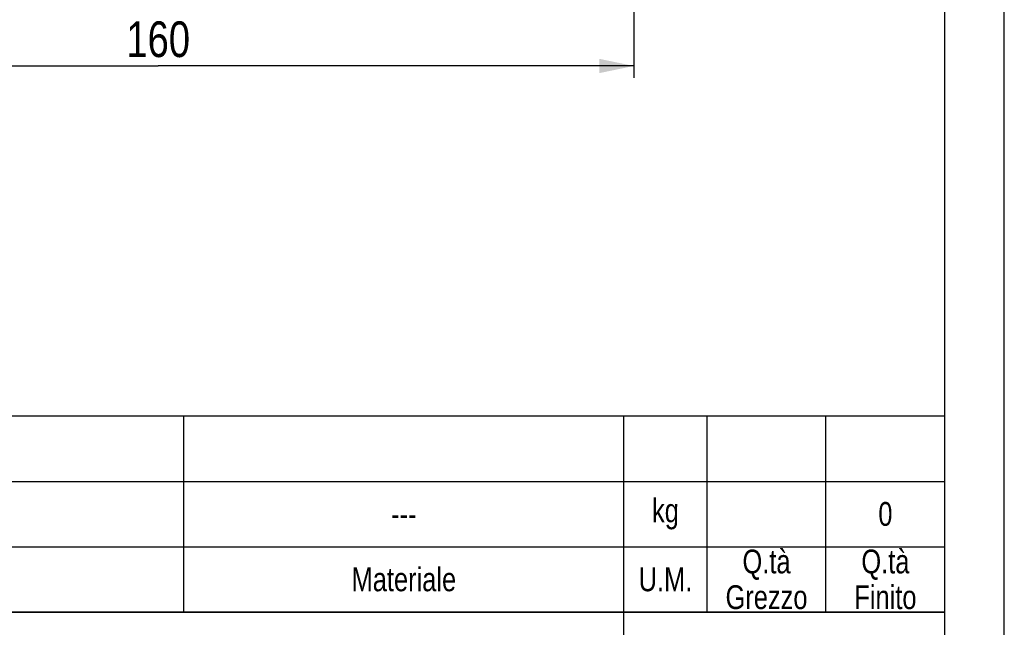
# Model space of a CAD drawing. Header units: millimetres. Extents: x 0 to 841, y 0 to 594.
# Tile 12 of 15: x 674 to 840, y 103 to 206. Entities that reach past the tile are written whole.
import ezdxf

# ---------------------------------------------------------------- set-up
doc = ezdxf.new("R2010")
doc.units = ezdxf.units.MM
doc.header["$LTSCALE"] = 46.2
doc.layers.get('0').update_dxf_attribs({"linetype": 'CONTINUOUS'})
doc.layers.add('DETTAGLI', color=7, linetype='CONTINUOUS')
doc.layers.add('QUOTE', color=7, linetype='CONTINUOUS')
doc.styles.get("Standard").update_dxf_attribs({"font": 'txt', "width": 0.8})
doc.dimstyles.new('DIMSTYLE_3', dxfattribs={"dimtxt": 6, "dimasz": 5.8, "dimexe": 1, "dimexo": 2, "dimgap": 0.75, "dimtad": 1, "dimdec": 3, "dimtxsty": 'Standard', "dimblk": '_FILLED', "dimblk1": '_FILLED', "dimblk2": '_FILLED', "dimcen": 0.09, "dimadec": 3, "dimazin": 2, "dimtp": 0.5, "dimtm": 0.5, "dimtfac": 1, "dimtdec": 3, "dimtofl": 0, "dimtmove": 0, "dimatfit": 3, "dimldrblk": '_FILLED', "dimfxl": 0, "dimtolj": 1, "dimarcsym": 0})

# ---------------------------------------------------------------- blocks, each defined once
blk = doc.blocks.new('_FILLED')
at = {"color": 0, "linetype": 'ByBlock'}
blk.add_solid([(0, 0), (-1, 0.207), (-1, -0.207)], dxfattribs=at)
blk = doc.blocks.new('*D18')
at = {"layer": 'QUOTE', "color": 2, "linetype": 'Continuous'}
for p, q in [((617.68, 253.59), (617.68, 195.84)), ((777.68, 253.59), (777.68, 195.84)), ((617.68, 197.84), (697.68, 197.84)), ((777.68, 197.84), (697.68, 197.84))]:
    blk.add_line(p, q, dxfattribs=at)
at = {"layer": 'QUOTE', "color": 2, "linetype": 'Continuous', "xscale": 5.8, "yscale": 5.8, "zscale": 5.8, "rotation": 180}
blk.add_blockref('_FILLED', (617.68, 197.84), dxfattribs=at)
at = {"layer": 'QUOTE', "color": 2, "linetype": 'Continuous', "xscale": 5.8, "yscale": 5.8, "zscale": 5.8}
blk.add_blockref('_FILLED', (777.68, 197.84), dxfattribs=at)
at = {"layer": 'QUOTE', "color": 2, "linetype": 'Continuous', "insert": (697.68, 205.34), "char_height": 6, "width": 16.2, "attachment_point": 2, "line_spacing_factor": 0.9}
blk.add_mtext('160', dxfattribs=at)
blk = doc.blocks.new('*T23')
at = {"color": 2, "linetype": 'Continuous'}
for p, q in [((248, 96), (0, 96)), ((0, 0), (0, 96)), ((194, 50), (194, 96)), ((248, 0), (248, 96)), ((248, 50), (0, 50)), ((68, 16.66), (68, 50)), ((136, 0), (136, 50)), ((136, 33.34), (0, 33.34)), ((248, 25), (136, 25)), ((160, 0), (160, 25)), ((224, 0), (224, 25)), ((136, 16.66), (0, 16.66)), ((48, 0), (48, 16.66)), ((92, 0), (92, 16.66)), ((248, 0), (0, 0))]:
    blk.add_line(p, q, dxfattribs=at)
at = {"layer": 'DETTAGLI', "color": 2, "linetype": 'Continuous', "line_spacing_factor": 0.9}
for s, insert, char_height, width, attachment_point in [(' DESCRIZIONE', (0.125, 92), 5, 83, 1), ('2CDXM 70/10', (97, 70.5), 8, 129.06667, 2), (' DIS.', (0.125, 43.67), 4, 22.53333, 1), ('APPR.', (78, 43.67), 4, 26, 2), (' ---', (20.125, 43.87), 4.4, 16.72, 1), (' ---', (88.125, 43.87), 4.4, 16.72, 1), ('---', (192, 35.5), 8, 17.6, 2), (' ---', (20.125, 27.2), 4.4, 16.72, 1), (' ---', (88.125, 27.2), 4.4, 16.72, 1), ('CAT.', (148, 22), 5, 25.83333, 2), ('N° DISEGNO', (192, 22), 5, 73.33333, 2), ('REV.', (236, 22), 5, 25.16667, 2), ('1:2', (80, 12.33), 8, 20.53333, 2), ('DATA', (10, 10.33), 4, 25.33333, 2), ('SCALA', (58, 10.33), 4, 30.93333, 2), ('---', (34, 10.53), 4.4, 9.68, 2), ('---', (148, 11), 8, 17.6, 2), ('---', (192, 11), 8, 17.6, 2), ('---', (236, 11), 8, 17.6, 2)]:
    blk.add_mtext(s, dxfattribs=dict(at, insert=insert, char_height=char_height, width=width, attachment_point=attachment_point))
blk = doc.blocks.new('*T25')
at = {"color": 0, "linetype": 'ByBlock', "lineweight": -2}
for p, q in [((0, 33), (366, 33)), ((0, 0), (0, 33)), ((17, 0), (17, 33)), ((34, 0), (34, 33)), ((68, 0), (68, 33)), ((118, 0), (118, 33)), ((238, 0), (238, 33)), ((312, 0), (312, 33)), ((326, 0), (326, 33)), ((346, 0), (346, 33)), ((366, 0), (366, 33)), ((0, 22), (366, 22)), ((0, 11), (366, 11)), ((0, 0), (366, 0))]:
    blk.add_line(p, q, dxfattribs=at)
at = {"color": 0, "linetype": 'Continuous', "char_height": 4, "attachment_point": 5, "line_spacing_factor": 0.9}
for s, insert, width in [('kg', (319, 16.5), 13.88), ('---', (8.5, 16.5), 16.88), ('---', (25.5, 16.5), 16.88), ('---', (51, 16.5), 33.88), ('---', (93, 16.5), 49.88), ('---', (178, 16.5), 119.88), ('--- ', (275, 16.5), 73.88), ('Q.tà\\PGrezzo', (336, 5.5), 19.88), ('Q.tà\\PFinito', (356, 5.5), 19.88), ('Q.tà', (25.5, 5.5), 16.88), ('Codice Articolo', (93, 5.5), 49.88), ('Materiale', (275, 5.5), 73.88), ('Pos.', (8.5, 5.5), 16.88), ('N° Disegno', (51, 5.5), 33.88), ('Denominazione', (178, 5.5), 119.88), ('U.M.', (319, 5.5), 13.88)]:
    blk.add_mtext(s, dxfattribs=dict(at, insert=insert, width=width))
at = {"color": 0, "linetype": 'Continuous', "insert": (356, 16.5), "char_height": 4, "width": 19.88, "attachment_point": 5}
blk.add_mtext('0', dxfattribs=at)

msp = doc.modelspace()

# ---------------------------------------------------------------- linework, layer by layer
at = {"color": 7, "linetype": 'Continuous'}
for p, q in [((840, 0), (840, 594)), ((830, 10), (830, 584))]:
    msp.add_line(p, q, dxfattribs=at)

# ---------------------------------------------------------------- block references
for name, p in [('*T25', (464, 106)), ('*T23', (582, 10))]:
    msp.add_blockref(name, p)

# ---------------------------------------------------------------- dimensions: what is measured, and where the dimension line sits
at = {"layer": 'QUOTE', "color": 2, "linetype": 'Continuous'}
dim = msp.add_linear_dim(base=(617.6846, 197.8381), p1=(777.6846, 255.5915), p2=(617.6846, 255.5915), angle=180, dimstyle='DIMSTYLE_3', dxfattribs=at)
dim.commit()
dim.dimension.update_dxf_attribs({"geometry": '*D18', "text_midpoint": (697.2846, 197.8381), "dimtype": 160})

doc.saveas('drawing.dxf')
